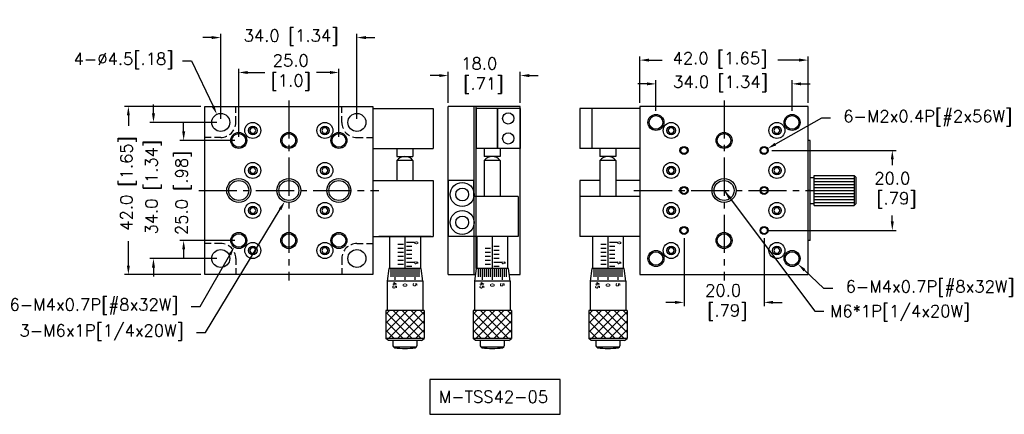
# Model space of a CAD drawing. Extents: x 63 to 309, y 149 to 247.
import ezdxf

# ---------------------------------------------------------------- set-up
doc = ezdxf.new("R2010")
doc.units = 0
doc.header["$LTSCALE"] = 0.5
doc.header["$MEASUREMENT"] = 0
doc.linetypes.add('CENTER2', pattern=[28.575, 19.05, -3.175, 3.175, -3.175])
doc.linetypes.add('DASHED2', pattern=[9.525, 6.35, -3.175])
doc.layers.get('0').update_dxf_attribs({"linetype": 'CONTINUOUS'})
doc.layers.get('Defpoints').update_dxf_attribs({"linetype": 'CONTINUOUS'})
doc.layers.add('圖框', color=7, linetype='CONTINUOUS')
doc.layers.add('外形輪廓', color=7, linetype='CONTINUOUS')
doc.styles.get("Standard").update_dxf_attribs({"font": 'romans.shx', "bigfont": 'stsl.shx'})
doc.styles.add('STSL', font='romans.shx', dxfattribs={"bigfont": 'stsl.shx'})
doc.dimstyles.new('11', dxfattribs={"dimscale": 1.5, "dimtxt": 2, "dimasz": 1.5, "dimexe": 0.625, "dimexo": 0.625, "dimgap": 1, "dimtad": 0, "dimtih": 1, "dimtoh": 1, "dimdec": 1, "dimzin": 1, "dimdsep": 46, "dimtxsty": 'STSL', "dimcen": 0, "dimadec": 1, "dimazin": 0, "dimtfac": 1, "dimtdec": 1, "dimtofl": 0, "dimtmove": 0, "dimatfit": 3, "dimfxl": 0, "dimtolj": 1, "dimtzin": 0, "dimarcsym": 0})

# ---------------------------------------------------------------- blocks, each defined once
blk = doc.blocks.new('*D5')
at = {"layer": 'Defpoints', "color": 0}
for p in [(222.3, 231.28), (222.3, 223.64), (256.3, 223.64)]:
    blk.add_point(p, dxfattribs=at)
at = {"layer": '外形輪廓', "color": 0, "lineweight": -2}
for p, q in [((220.05, 231.28), (217.8, 231.28)), ((222.3, 224.58), (222.3, 232.22)), ((256.3, 224.58), (256.3, 232.22)), ((258.55, 231.28), (260.8, 231.28))]:
    blk.add_line(p, q, dxfattribs=at)
at = {"layer": '外形輪廓', "color": 0}
for points in [[(220.05, 231.66), (220.05, 230.91), (222.3, 231.28)], [(258.55, 231.66), (258.55, 230.91), (256.3, 231.28)]]:
    blk.add_solid(points, dxfattribs=at)
at = {"layer": '外形輪廓', "color": 0, "insert": (238.41, 231.28), "char_height": 3, "attachment_point": 5, "style": 'STSL'}
blk.add_mtext('\\A1;34.0 [1.34]', dxfattribs=at)
blk = doc.blocks.new('*D6')
at = {"layer": 'Defpoints', "color": 0}
for p in [(218.3, 237.22), (218.3, 225.64), (260.3, 225.64)]:
    blk.add_point(p, dxfattribs=at)
at = {"layer": '外形輪廓', "color": 0, "lineweight": -2}
for p, q in [((218.3, 226.58), (218.3, 238.16)), ((220.55, 237.22), (223.86, 237.22)), ((258.05, 237.22), (252.71, 237.22)), ((260.3, 226.58), (260.3, 238.16))]:
    blk.add_line(p, q, dxfattribs=at)
at = {"layer": '外形輪廓', "color": 0}
for points in [[(220.55, 237.6), (220.55, 236.85), (218.3, 237.22)], [(258.05, 237.6), (258.05, 236.85), (260.3, 237.22)]]:
    blk.add_solid(points, dxfattribs=at)
at = {"layer": '外形輪廓', "color": 0, "insert": (238.29, 237.22), "char_height": 3, "attachment_point": 5, "style": 'STSL'}
blk.add_mtext('\\A1;42.0 [1.65]', dxfattribs=at)
blk = doc.blocks.new('*D7')
at = {"layer": 'Defpoints', "color": 0}
for p in [(170.42, 233.36), (170.42, 225.64), (188.42, 225.64)]:
    blk.add_point(p, dxfattribs=at)
at = {"layer": '外形輪廓', "color": 0, "lineweight": -2}
for p, q in [((170.42, 226.58), (170.42, 234.29)), ((188.42, 226.58), (188.42, 234.29)), ((168.17, 233.36), (165.92, 233.36)), ((190.67, 233.36), (192.92, 233.36))]:
    blk.add_line(p, q, dxfattribs=at)
at = {"layer": '外形輪廓', "color": 0}
for points in [[(168.17, 233.73), (168.17, 232.98), (170.42, 233.36)], [(190.67, 233.73), (190.67, 232.98), (188.42, 233.36)]]:
    blk.add_solid(points, dxfattribs=at)
at = {"layer": '外形輪廓', "color": 0, "insert": (178.17, 233.36), "char_height": 3, "attachment_point": 5, "style": 'STSL'}
blk.add_mtext('\\A1;18.0\\P [.71]', dxfattribs=at)
blk = doc.blocks.new('*D8')
at = {"layer": 'Defpoints', "color": 0}
for p in [(118.13, 234.13), (118.13, 217.14), (143.13, 217.14)]:
    blk.add_point(p, dxfattribs=at)
at = {"layer": '外形輪廓', "color": 0, "lineweight": -2}
for p, q in [((118.13, 218.08), (118.13, 235.07)), ((120.38, 234.13), (124.67, 234.13)), ((140.88, 234.13), (137.53, 234.13)), ((143.13, 218.08), (143.13, 235.07))]:
    blk.add_line(p, q, dxfattribs=at)
at = {"layer": '外形輪廓', "color": 0}
for points in [[(120.38, 234.5), (120.38, 233.75), (118.13, 234.13)], [(140.88, 234.5), (140.88, 233.75), (143.13, 234.13)]]:
    blk.add_solid(points, dxfattribs=at)
at = {"layer": '外形輪廓', "color": 0, "insert": (131.1, 234.13), "char_height": 3, "attachment_point": 5, "style": 'STSL'}
blk.add_mtext('\\A1;25.0\\P[1.0]', dxfattribs=at)
blk = doc.blocks.new('*D9')
at = {"layer": 'Defpoints', "color": 0}
for p in [(118.7, 193.49), (117.02, 190.54)]:
    blk.add_point(p, dxfattribs=at)
at = {"layer": '外形輪廓', "color": 0, "lineweight": -2}
for p, q in [((108.51, 175.62), (115.9, 188.58)), ((106.26, 175.62), (108.51, 175.62))]:
    blk.add_line(p, q, dxfattribs=at)
at = {"layer": '外形輪廓', "color": 0}
blk.add_solid([(115.58, 188.77), (116.23, 188.4), (117.02, 190.54)], dxfattribs=at)
at = {"layer": '外形輪廓', "color": 0, "insert": (81.97, 175.62), "char_height": 3, "attachment_point": 5, "style": 'STSL'}
blk.add_mtext('\\A1;6-M4x0.7P[#8x32W]', dxfattribs=at)
blk = doc.blocks.new('*D10')
at = {"layer": 'Defpoints', "color": 0}
for p in [(132.72, 207.03), (129.62, 201.89)]:
    blk.add_point(p, dxfattribs=at)
at = {"layer": '外形輪廓', "color": 0, "lineweight": -2}
for p, q in [((109.84, 169.13), (128.45, 199.97)), ((107.59, 169.13), (109.84, 169.13))]:
    blk.add_line(p, q, dxfattribs=at)
at = {"layer": '外形輪廓', "color": 0}
blk.add_solid([(128.13, 200.16), (128.77, 199.77), (129.62, 201.89)], dxfattribs=at)
at = {"layer": '外形輪廓', "color": 0, "insert": (83.88, 169.13), "char_height": 3, "attachment_point": 5, "style": 'STSL'}
blk.add_mtext('\\A1;3-M6x1P[1/4x20W]', dxfattribs=at)
blk = doc.blocks.new('*D12')
at = {"layer": 'Defpoints', "color": 0}
for p in [(112.67, 223.67), (114.59, 219.61)]:
    blk.add_point(p, dxfattribs=at)
at = {"layer": '外形輪廓', "color": 0, "lineweight": -2}
for p, q in [((104.09, 237.03), (106.34, 237.03)), ((106.34, 237.03), (111.7, 225.71))]:
    blk.add_line(p, q, dxfattribs=at)
at = {"layer": '外形輪廓', "color": 0}
blk.add_solid([(112.04, 225.87), (111.36, 225.55), (112.67, 223.67)], dxfattribs=at)
at = {"layer": '外形輪廓', "color": 0, "insert": (89.37, 237.03), "char_height": 3, "attachment_point": 5, "style": 'STSL'}
blk.add_mtext('\\A1;4-∅4.5[.18]', dxfattribs=at)
blk = doc.blocks.new('*D15')
at = {"layer": 'Defpoints', "color": 0}
for p in [(254.85, 189.02), (257.75, 186.26)]:
    blk.add_point(p, dxfattribs=at)
at = {"layer": '外形輪廓', "color": 0, "lineweight": -2}
for p, q in [((264.2, 180.14), (259.39, 184.71)), ((266.45, 180.14), (264.2, 180.14))]:
    blk.add_line(p, q, dxfattribs=at)
at = {"layer": '外形輪廓', "color": 0}
blk.add_solid([(259.64, 184.99), (259.13, 184.44), (257.75, 186.26)], dxfattribs=at)
at = {"layer": '外形輪廓', "color": 0, "insert": (290.74, 180.14), "char_height": 3, "attachment_point": 5, "style": 'STSL'}
blk.add_mtext('\\A1;6-M4x0.7P[#8x32W]', dxfattribs=at)
blk = doc.blocks.new('*D16')
at = {"layer": 'Defpoints', "color": 0}
for p in [(248.43, 214.15), (250.18, 215.13)]:
    blk.add_point(p, dxfattribs=at)
at = {"layer": '外形輪廓', "color": 0, "lineweight": -2}
for p, q in [((263.62, 222.7), (252.14, 216.24)), ((265.87, 222.7), (263.62, 222.7))]:
    blk.add_line(p, q, dxfattribs=at)
at = {"layer": '外形輪廓', "color": 0}
blk.add_solid([(251.95, 216.56), (252.32, 215.91), (250.18, 215.13)], dxfattribs=at)
at = {"layer": '外形輪廓', "color": 0, "insert": (290.15, 222.7), "char_height": 3, "attachment_point": 5, "style": 'STSL'}
blk.add_mtext('\\A1;6-M2x0.4P[#2x56W]', dxfattribs=at)
blk = doc.blocks.new('*D17')
at = {"layer": 'Defpoints', "color": 0}
for p in [(113.63, 242.85), (113.63, 221.64), (147.63, 221.64)]:
    blk.add_point(p, dxfattribs=at)
at = {"layer": '外形輪廓', "color": 0, "lineweight": -2}
for p, q in [((113.63, 222.58), (113.63, 243.79)), ((147.63, 222.58), (147.63, 243.79)), ((111.38, 242.85), (109.13, 242.85)), ((149.88, 242.85), (152.13, 242.85))]:
    blk.add_line(p, q, dxfattribs=at)
at = {"layer": '外形輪廓', "color": 0}
for points in [[(111.38, 243.23), (111.38, 242.48), (113.63, 242.85)], [(149.88, 243.23), (149.88, 242.48), (147.63, 242.85)]]:
    blk.add_solid(points, dxfattribs=at)
at = {"layer": '外形輪廓', "color": 0, "insert": (131.18, 242.85), "char_height": 3, "attachment_point": 5, "style": 'STSL'}
blk.add_mtext('\\A1;34.0 [1.34]', dxfattribs=at)
blk = doc.blocks.new('*D22')
at = {"layer": 'Defpoints', "color": 0}
for p in [(229.3, 193.64), (249.3, 193.64), (229.3, 176.67)]:
    blk.add_point(p, dxfattribs=at)
at = {"layer": '外形輪廓', "color": 0, "lineweight": -2}
for p, q in [((229.3, 192.7), (229.3, 175.74)), ((249.3, 192.7), (249.3, 175.74)), ((227.05, 176.67), (224.8, 176.67)), ((251.55, 176.67), (253.8, 176.67))]:
    blk.add_line(p, q, dxfattribs=at)
at = {"layer": '外形輪廓', "color": 0}
for points in [[(227.05, 177.05), (227.05, 176.3), (229.3, 176.67)], [(251.55, 177.05), (251.55, 176.3), (249.3, 176.67)]]:
    blk.add_solid(points, dxfattribs=at)
at = {"layer": '外形輪廓', "color": 0, "insert": (239.07, 176.67), "char_height": 3, "attachment_point": 5, "style": 'STSL'}
blk.add_mtext('\\A1;20.0\\P [.79]', dxfattribs=at)
blk = doc.blocks.new('*D23')
at = {"layer": 'Defpoints', "color": 0}
for p in [(250.3, 214.64), (249.3, 194.64), (281.31, 194.64)]:
    blk.add_point(p, dxfattribs=at)
at = {"layer": '外形輪廓', "color": 0, "lineweight": -2}
for p, q in [((251.24, 214.64), (282.25, 214.64)), ((281.31, 212.39), (281.31, 210.97)), ((281.31, 196.89), (281.31, 198.4)), ((250.24, 194.64), (282.25, 194.64))]:
    blk.add_line(p, q, dxfattribs=at)
at = {"layer": '外形輪廓', "color": 0}
for points in [[(280.94, 212.39), (281.69, 212.39), (281.31, 214.64)], [(280.94, 196.89), (281.69, 196.89), (281.31, 194.64)]]:
    blk.add_solid(points, dxfattribs=at)
at = {"layer": '外形輪廓', "color": 0, "insert": (281.31, 204.68), "char_height": 3, "attachment_point": 5, "style": 'STSL'}
blk.add_mtext('\\A1;20.0\\P [.79]', dxfattribs=at)
blk = doc.blocks.new('*D24')
at = {"layer": 'Defpoints', "color": 0}
for p in [(96.84, 221.64), (113.63, 221.64), (113.63, 187.64)]:
    blk.add_point(p, dxfattribs=at)
at = {"layer": '外形輪廓', "color": 0, "lineweight": -2}
for p, q in [((96.84, 223.89), (96.84, 226.14)), ((112.69, 221.64), (95.9, 221.64)), ((112.69, 187.64), (95.9, 187.64)), ((96.84, 185.39), (96.84, 183.14))]:
    blk.add_line(p, q, dxfattribs=at)
at = {"layer": '外形輪廓', "color": 0}
for points in [[(96.46, 223.89), (97.21, 223.89), (96.84, 221.64)], [(96.46, 185.39), (97.21, 185.39), (96.84, 187.64)]]:
    blk.add_solid(points, dxfattribs=at)
at = {"layer": '外形輪廓', "color": 0, "insert": (96.84, 205.47), "char_height": 3, "attachment_point": 5, "rotation": 90, "style": 'STSL'}
blk.add_mtext('\\A1;34.0 [1.34]', dxfattribs=at)
blk = doc.blocks.new('*D25')
at = {"layer": 'Defpoints', "color": 0}
for p in [(104.37, 217.14), (118.13, 217.14), (118.13, 192.14)]:
    blk.add_point(p, dxfattribs=at)
at = {"layer": '外形輪廓', "color": 0, "lineweight": -2}
for p, q in [((104.37, 219.39), (104.37, 221.64)), ((117.19, 217.14), (103.43, 217.14)), ((117.19, 192.14), (103.43, 192.14)), ((104.37, 189.89), (104.37, 187.64))]:
    blk.add_line(p, q, dxfattribs=at)
at = {"layer": '外形輪廓', "color": 0}
for points in [[(104, 219.39), (104.75, 219.39), (104.37, 217.14)], [(104, 189.89), (104.75, 189.89), (104.37, 192.14)]]:
    blk.add_solid(points, dxfattribs=at)
at = {"layer": '外形輪廓', "color": 0, "insert": (104.37, 204.04), "char_height": 3, "attachment_point": 5, "rotation": 90, "style": 'STSL'}
blk.add_mtext('\\A1;25.0 [.98]', dxfattribs=at)
blk = doc.blocks.new('*D27')
at = {"layer": 'Defpoints', "color": 0}
for p in [(109.63, 225.64), (90.57, 183.64), (109.63, 183.64)]:
    blk.add_point(p, dxfattribs=at)
at = {"layer": '外形輪廓', "color": 0, "lineweight": -2}
for p, q in [((108.69, 225.64), (89.63, 225.64)), ((90.57, 223.39), (90.57, 220.83)), ((90.57, 185.89), (90.57, 191.97)), ((108.69, 183.64), (89.63, 183.64))]:
    blk.add_line(p, q, dxfattribs=at)
at = {"layer": '外形輪廓', "color": 0}
for points in [[(90.19, 223.39), (90.94, 223.39), (90.57, 225.64)], [(90.19, 185.89), (90.94, 185.89), (90.57, 183.64)]]:
    blk.add_solid(points, dxfattribs=at)
at = {"layer": '外形輪廓', "color": 0, "insert": (90.57, 206.4), "char_height": 3, "attachment_point": 5, "rotation": 90, "style": 'STSL'}
blk.add_mtext('\\A1;42.0 [1.65]', dxfattribs=at)

msp = doc.modelspace()

# ---------------------------------------------------------------- hatches: boundary and pattern name
at = {"layer": '外形輪廓'}
h = msp.add_hatch(dxfattribs=at)
h.set_pattern_fill('ANSI37', color=256, scale=0.5, angle=-90, style=0)
h.set_pattern_definition([(315, (23.7615, 455.7199), (1.122532, 1.122532), []), (45, (23.7615, 455.7199), (-1.122532, 1.122532), [])])
h.paths.add_polyline_path([(164.43, 167.64), (164.43, 174.64), (154.83, 174.64), (154.83, 167.64)])
h = msp.add_hatch(dxfattribs=at)
h.set_pattern_fill('ANSI37', color=256, scale=0.5, angle=-90, style=0)
h.set_pattern_definition([(315, (45.5545, 455.7199), (1.122532, 1.122532), []), (45, (45.5545, 455.7199), (-1.122532, 1.122532), [])])
h.paths.add_polyline_path([(186.22, 167.64), (186.22, 174.64), (176.62, 174.64), (176.62, 167.64)])
h = msp.add_hatch(dxfattribs=at)
h.set_pattern_fill('ANSI37', color=256, scale=0.5, angle=-90, style=0)
h.set_pattern_definition([(315, (74.435, 455.7199), (1.122532, 1.122532), []), (45, (74.435, 455.7199), (-1.122532, 1.122532), [])])
h.paths.add_polyline_path([(215.1, 167.64), (215.1, 174.64), (205.5, 174.64), (205.5, 167.64)])

# ---------------------------------------------------------------- linework, layer by layer
for p, q in [((155.78, 193.14), (163.48, 193.14)), ((163.48, 193.14), (155.78, 193.14)), ((214.15, 193.14), (206.45, 193.14)), ((184.22, 165.44), (178.63, 165.44))]:
    msp.add_line(p, q)
for centre, radius, start, end in [((178.92, 165.84), 0.5, 180, 258.9091), ((181.42, 181.05), 15.91, 260.6096, 279.3904), ((183.92, 165.84), 0.5, 281.0909, 0)]:
    msp.add_arc(centre, radius, start, end)
at = {"layer": '圖框'}
for p, q in [((177.42, 225.14), (177.42, 215.14)), ((188.42, 225.14), (177.42, 225.14)), ((182.72, 225.14), (182.72, 215.14)), ((188.42, 225.14), (188.42, 215.14)), ((188.42, 215.14), (177.42, 215.14))]:
    msp.add_line(p, q, dxfattribs=at)
for centre in [(185.42, 222.64), (185.42, 217.64)]:
    msp.add_circle(centre, 1.4, dxfattribs=at)
at = {"layer": '外形輪廓', "color": 3, "linetype": 'CENTER2'}
for p, q in [((130.63, 227.14), (130.63, 182.14)), ((239.3, 227.14), (239.3, 182.14)), ((108.13, 204.64), (153.13, 204.64)), ((216.8, 204.64), (261.8, 204.64))]:
    msp.add_line(p, q, dxfattribs=at)
at = {"layer": '外形輪廓'}
for p, q in [((109.63, 225.64), (151.63, 225.64)), ((109.63, 183.64), (109.63, 225.64)), ((147.63, 225.39), (147.63, 225.64)), ((151.63, 225.64), (151.63, 183.64)), ((151.63, 225.14), (166.63, 225.14)), ((166.63, 225.14), (166.63, 215.14)), ((170.42, 183.64), (170.42, 225.64)), ((188.42, 225.64), (170.42, 225.64)), ((176.92, 183.64), (176.92, 225.64)), ((177.42, 185.14), (177.42, 225.64)), ((177.42, 185.14), (177.42, 225.64)), ((182.72, 215.14), (182.72, 225.14)), ((188.42, 183.64), (188.42, 225.64)), ((203.3, 225.14), (203.3, 215.14)), ((218.3, 225.14), (203.3, 225.14)), ((206.3, 225.14), (206.3, 215.14)), ((260.3, 225.64), (218.3, 225.64)), ((260.3, 225.64), (218.3, 225.64)), ((218.3, 225.64), (218.3, 183.64)), ((218.3, 225.64), (218.3, 183.64)), ((260.3, 183.64), (260.3, 225.64)), ((260.3, 183.64), (260.3, 225.64)), ((260.8, 217.14), (260.3, 217.14)), ((260.8, 192.14), (260.8, 217.14)), ((151.63, 215.14), (166.63, 215.14)), ((157.63, 215.14), (157.63, 213.14)), ((161.63, 215.14), (161.63, 213.14)), ((179.42, 215.14), (179.42, 213.14)), ((183.42, 215.14), (183.42, 213.14)), ((218.3, 215.14), (203.3, 215.14)), ((208.3, 215.14), (208.3, 213.14)), ((212.3, 215.14), (212.3, 213.14)), ((157.63, 213.14), (161.63, 213.14)), ((161.63, 212.14), (157.63, 212.14)), ((157.63, 212.14), (157.63, 207.14)), ((161.63, 212.14), (161.63, 207.14)), ((183.42, 213.14), (179.42, 213.14)), ((183.42, 212.14), (179.42, 212.14)), ((179.42, 212.14), (179.42, 203.14)), ((183.42, 212.14), (183.42, 203.14)), ((212.3, 213.14), (208.3, 213.14)), ((212.3, 212.14), (208.3, 212.14)), ((208.3, 212.14), (208.3, 203.14)), ((212.3, 212.14), (212.3, 203.14)), ((151.63, 207.14), (157.63, 207.14)), ((157.63, 207.14), (166.63, 207.14)), ((166.63, 207.14), (166.63, 193.14)), ((170.42, 207.14), (170.42, 193.14)), ((176.72, 207.14), (170.42, 207.14)), ((176.72, 207.14), (176.72, 203.14)), ((203.3, 207.14), (203.3, 193.14)), ((208.3, 207.14), (203.3, 207.14)), ((218.3, 207.14), (212.3, 207.14)), ((260.8, 207.89), (261.8, 207.89)), ((261.8, 208.39), (271.8, 208.39)), ((261.8, 200.89), (261.8, 208.39)), ((261.8, 207.64), (271.8, 207.64)), ((261.8, 206.89), (271.8, 206.89)), ((271.8, 208.39), (271.8, 200.89)), ((271.8, 208.39), (272.3, 207.89)), ((272.3, 201.39), (272.3, 207.89)), ((260.8, 204.64), (260.3, 204.64)), ((261.8, 206.14), (271.8, 206.14)), ((261.8, 205.39), (271.8, 205.39)), ((261.8, 204.64), (271.8, 204.64)), ((187.92, 203.14), (176.72, 203.14)), ((187.92, 203.14), (177.42, 203.14)), ((187.92, 203.14), (187.92, 193.14)), ((208.3, 203.14), (203.3, 203.14)), ((218.3, 203.14), (208.3, 203.14)), ((261.8, 203.89), (271.8, 203.89)), ((261.8, 203.14), (271.8, 203.14)), ((261.8, 202.39), (271.8, 202.39)), ((261.8, 201.64), (271.8, 201.64)), ((260.8, 201.39), (261.8, 201.39)), ((261.8, 200.89), (271.8, 200.89)), ((272.3, 201.39), (271.8, 200.89)), ((151.63, 193.14), (166.63, 193.14)), ((155.78, 193.14), (155.78, 185.14)), ((159.63, 193.14), (159.63, 185.14)), ((163.48, 193.14), (163.48, 185.14)), ((187.92, 193.14), (170.42, 193.14)), ((187.92, 193.14), (177.42, 193.14)), ((177.57, 193.14), (177.57, 185.14)), ((181.42, 193.14), (181.42, 185.14)), ((185.27, 193.14), (185.27, 185.14)), ((218.3, 193.14), (203.3, 193.14)), ((206.45, 193.14), (206.45, 185.14)), ((210.3, 193.14), (210.3, 185.14)), ((214.15, 193.14), (214.15, 185.14)), ((260.8, 192.14), (260.3, 192.14)), ((159.23, 191.14), (157.88, 191.14)), ((159.23, 190.14), (157.88, 190.14)), ((161.93, 191.64), (160.03, 191.64)), ((161.38, 190.64), (160.03, 190.64)), ((161.38, 189.64), (160.03, 189.64)), ((181.02, 190.14), (179.67, 190.14)), ((183.17, 190.64), (181.82, 190.64)), ((183.17, 189.64), (181.82, 189.64)), ((209.9, 191.14), (208.55, 191.14)), ((209.9, 190.14), (208.55, 190.14)), ((212.6, 191.64), (210.7, 191.64)), ((212.05, 190.64), (210.7, 190.64)), ((212.05, 189.64), (210.7, 189.64)), ((159.23, 189.14), (157.88, 189.14)), ((159.23, 188.14), (157.88, 188.14)), ((159.23, 187.14), (157.88, 187.14)), ((161.38, 188.64), (160.03, 188.64)), ((161.38, 187.64), (160.03, 187.64)), ((181.02, 189.14), (179.67, 189.14)), ((181.02, 188.14), (179.67, 188.14)), ((181.02, 187.14), (179.67, 187.14)), ((183.17, 188.64), (181.82, 188.64)), ((183.17, 187.64), (181.82, 187.64)), ((209.9, 189.14), (208.55, 189.14)), ((209.9, 188.14), (208.55, 188.14)), ((209.9, 187.14), (208.55, 187.14)), ((212.05, 188.64), (210.7, 188.64)), ((212.05, 187.64), (210.7, 187.64)), ((155.58, 185.14), (155.18, 181.94)), ((163.68, 185.14), (155.58, 185.14)), ((163.48, 185.14), (155.78, 185.14)), ((159.63, 185.14), (156.13, 185.14)), ((159.63, 185.14), (156.13, 185.14)), ((156.13, 185.14), (156.13, 183.07)), ((156.63, 185.14), (156.63, 183.07)), ((157.13, 185.14), (157.13, 182.29)), ((157.63, 185.14), (157.63, 183.07)), ((159.23, 186.14), (157.88, 186.14)), ((159.23, 185.14), (157.88, 185.14)), ((159.23, 185.14), (157.88, 185.14)), ((158.13, 185.14), (158.13, 183.07)), ((158.63, 185.14), (158.63, 183.07)), ((159.13, 185.14), (159.13, 183.07)), ((159.63, 185.14), (159.63, 182.29)), ((161.93, 186.64), (160.03, 186.64)), ((161.38, 185.64), (160.03, 185.64)), ((160.13, 185.14), (160.13, 183.07)), ((160.63, 185.14), (160.63, 183.07)), ((161.13, 185.14), (161.13, 183.07)), ((161.63, 185.14), (161.63, 183.07)), ((162.13, 185.14), (162.13, 182.29)), ((162.63, 185.14), (162.63, 183.07)), ((163.13, 185.14), (163.13, 183.07)), ((164.08, 181.94), (163.68, 185.14)), ((177.37, 185.14), (176.97, 181.94)), ((185.47, 185.14), (177.37, 185.14)), ((185.27, 185.14), (177.57, 185.14)), ((181.42, 185.14), (177.92, 185.14)), ((181.42, 185.14), (177.92, 185.14)), ((177.92, 185.14), (177.92, 183.07)), ((178.42, 185.14), (178.42, 183.07)), ((178.92, 185.14), (178.92, 182.29)), ((179.42, 185.14), (179.42, 183.07)), ((181.02, 186.14), (179.67, 186.14)), ((181.02, 185.14), (179.67, 185.14)), ((181.02, 185.14), (179.67, 185.14)), ((179.92, 185.14), (179.92, 183.07)), ((180.42, 185.14), (180.42, 183.07)), ((180.92, 185.14), (180.92, 183.07)), ((181.42, 185.14), (181.42, 182.29)), ((183.72, 186.64), (181.82, 186.64)), ((183.17, 185.64), (181.82, 185.64)), ((181.92, 185.14), (181.92, 183.07)), ((182.42, 185.14), (182.42, 183.07)), ((182.92, 185.14), (182.92, 183.07)), ((183.42, 185.14), (183.42, 183.07)), ((183.92, 185.14), (183.92, 182.29)), ((184.42, 185.14), (184.42, 183.07)), ((184.92, 185.14), (184.92, 183.07)), ((185.87, 181.94), (185.47, 185.14)), ((206.25, 185.14), (205.85, 181.94)), ((214.35, 185.14), (206.25, 185.14)), ((214.15, 185.14), (206.45, 185.14)), ((210.3, 185.14), (206.8, 185.14)), ((210.3, 185.14), (206.8, 185.14)), ((206.8, 185.14), (206.8, 183.07)), ((207.3, 185.14), (207.3, 183.07)), ((207.8, 185.14), (207.8, 182.29)), ((208.3, 185.14), (208.3, 183.07)), ((209.9, 186.14), (208.55, 186.14)), ((209.9, 185.14), (208.55, 185.14)), ((209.9, 185.14), (208.55, 185.14)), ((208.8, 185.14), (208.8, 183.07)), ((209.3, 185.14), (209.3, 183.07)), ((209.8, 185.14), (209.8, 183.07)), ((210.3, 185.14), (210.3, 182.29)), ((212.6, 186.64), (210.7, 186.64)), ((212.05, 185.64), (210.7, 185.64)), ((210.8, 185.14), (210.8, 183.07)), ((211.3, 185.14), (211.3, 183.07)), ((211.8, 185.14), (211.8, 183.07)), ((212.3, 185.14), (212.3, 183.07)), ((212.8, 185.14), (212.8, 182.29)), ((213.3, 185.14), (213.3, 183.07)), ((213.8, 185.14), (213.8, 183.07)), ((214.75, 181.94), (214.35, 185.14)), ((151.63, 183.64), (109.63, 183.64)), ((142.13, 183.64), (119.13, 183.64)), ((155.18, 181.94), (155.18, 174.64)), ((155.18, 181.94), (155.38, 181.94)), ((164.08, 181.94), (155.38, 181.94)), ((164.08, 181.94), (164.08, 174.64)), ((170.42, 183.64), (177.19, 183.64)), ((171.42, 183.64), (176.42, 183.64)), ((176.97, 181.94), (176.97, 174.64)), ((176.97, 181.94), (177.17, 181.94)), ((185.87, 181.94), (177.17, 181.94)), ((185.66, 183.64), (188.42, 183.64)), ((185.87, 181.94), (185.87, 174.64)), ((205.85, 181.94), (205.85, 174.64)), ((205.85, 181.94), (206.05, 181.94)), ((214.75, 181.94), (206.05, 181.94)), ((214.75, 181.94), (214.75, 174.64)), ((218.3, 183.64), (260.3, 183.64)), ((218.3, 183.64), (260.3, 183.64)), ((227.8, 183.64), (250.8, 183.64)), ((228.3, 183.64), (250.3, 183.64)), ((154.83, 174.64), (154.83, 167.64)), ((164.43, 174.64), (154.83, 174.64)), ((164.43, 174.64), (164.43, 167.64)), ((176.62, 174.64), (176.62, 167.64)), ((186.22, 174.64), (176.62, 174.64)), ((186.22, 174.64), (186.22, 167.64)), ((205.5, 174.64), (205.5, 167.64)), ((215.1, 174.64), (205.5, 174.64)), ((215.1, 174.64), (215.1, 167.64)), ((155.48, 167.14), (154.83, 167.64)), ((164.43, 167.64), (154.83, 167.64)), ((163.78, 167.14), (164.43, 167.64)), ((177.27, 167.14), (176.62, 167.64)), ((186.22, 167.64), (176.62, 167.64)), ((185.57, 167.14), (186.22, 167.64)), ((206.15, 167.14), (205.5, 167.64)), ((215.1, 167.64), (205.5, 167.64)), ((214.45, 167.14), (215.1, 167.64)), ((163.78, 167.14), (155.48, 167.14)), ((156.63, 167.14), (156.63, 165.84)), ((162.43, 165.44), (156.84, 165.44)), ((162.63, 167.14), (162.63, 165.84)), ((185.57, 167.14), (177.27, 167.14)), ((178.42, 167.14), (178.42, 165.84)), ((184.42, 167.14), (184.42, 165.84)), ((214.45, 167.14), (206.15, 167.14)), ((207.3, 167.14), (207.3, 165.84)), ((213.1, 165.44), (207.51, 165.44)), ((213.3, 167.14), (213.3, 165.84))]:
    msp.add_line(p, q, dxfattribs=at)
at = {"layer": '外形輪廓', "linetype": 'DASHED2', "ltscale": 0.5}
for p, q in [((117.38, 221.64), (117.38, 225.64)), ((143.88, 221.64), (143.88, 225.64)), ((113.63, 217.89), (109.63, 217.89)), ((147.63, 217.89), (151.63, 217.89)), ((113.63, 191.39), (109.63, 191.39)), ((147.63, 191.39), (151.63, 191.39)), ((117.38, 187.64), (117.38, 183.64)), ((143.88, 187.64), (143.88, 183.64))]:
    msp.add_line(p, q, dxfattribs=at)
at = {"layer": '外形輪廓', "color": 0}
for p, q in [((188.42, 225.14), (177.42, 225.14)), ((188.42, 215.14), (177.42, 215.14)), ((166.13, 193.14), (153.13, 193.14))]:
    msp.add_line(p, q, dxfattribs=at)
for points in [[(121.23, 220.33), (120.83, 219.64), (121.23, 218.95), (122.03, 218.95), (122.43, 219.64), (122.03, 220.33)], [(139.23, 220.33), (138.83, 219.64), (139.23, 218.95), (140.03, 218.95), (140.43, 219.64), (140.03, 220.33)], [(225.7, 220.33), (225.3, 219.64), (225.7, 218.95), (226.5, 218.95), (226.9, 219.64), (226.5, 220.33)], [(252.1, 220.33), (251.7, 219.64), (252.1, 218.95), (252.9, 218.95), (253.3, 219.64), (252.9, 220.33)], [(121.23, 210.33), (120.83, 209.64), (121.23, 208.95), (122.03, 208.95), (122.43, 209.64), (122.03, 210.33)], [(139.23, 210.33), (138.83, 209.64), (139.23, 208.95), (140.03, 208.95), (140.43, 209.64), (140.03, 210.33)], [(225.7, 210.33), (225.3, 209.64), (225.7, 208.95), (226.5, 208.95), (226.9, 209.64), (226.5, 210.33)], [(252.1, 210.33), (251.7, 209.64), (252.1, 208.95), (252.9, 208.95), (253.3, 209.64), (252.9, 210.33)], [(121.23, 200.33), (120.83, 199.64), (121.23, 198.95), (122.03, 198.95), (122.43, 199.64), (122.03, 200.33)], [(139.23, 200.33), (138.83, 199.64), (139.23, 198.95), (140.03, 198.95), (140.43, 199.64), (140.03, 200.33)], [(225.7, 200.33), (225.3, 199.64), (225.7, 198.95), (226.5, 198.95), (226.9, 199.64), (226.5, 200.33)], [(252.1, 200.33), (251.7, 199.64), (252.1, 198.95), (252.9, 198.95), (253.3, 199.64), (252.9, 200.33)], [(121.23, 190.33), (120.83, 189.64), (121.23, 188.95), (122.03, 188.95), (122.43, 189.64), (122.03, 190.33)], [(139.23, 190.33), (138.83, 189.64), (139.23, 188.95), (140.03, 188.95), (140.43, 189.64), (140.03, 190.33)], [(225.7, 190.33), (225.3, 189.64), (225.7, 188.95), (226.5, 188.95), (226.9, 189.64), (226.5, 190.33)], [(252.1, 190.33), (251.7, 189.64), (252.1, 188.95), (252.9, 188.95), (253.3, 189.64), (252.9, 190.33)], [(165.86, 148.7), (198.37, 148.7), (198.37, 157.39), (165.86, 157.39)]]:
    msp.add_lwpolyline(points, close=True, dxfattribs=at)
at = {"layer": '外形輪廓'}
for centre, radius in [((113.63, 221.64), 2.25), ((147.63, 221.64), 2.25), ((121.63, 219.64), 2), ((139.63, 219.64), 2), ((222.3, 221.64), 2), ((222.3, 221.64), 2), ((222.3, 221.64), 1.7), ((222.3, 221.64), 1.7), ((226.1, 219.64), 2), ((252.5, 219.64), 2), ((256.3, 221.64), 2), ((256.3, 221.64), 2), ((256.3, 221.64), 1.7), ((256.3, 221.64), 1.7), ((118.13, 217.14), 2), ((118.13, 217.14), 1.7), ((121.63, 219.64), 1.1), ((130.63, 217.14), 2), ((130.63, 217.14), 1.7), ((139.63, 219.64), 1.1), ((143.13, 217.14), 2), ((143.13, 217.14), 1.7), ((226.1, 219.64), 1.1), ((239.3, 217.14), 2), ((239.3, 217.14), 2), ((239.3, 217.14), 1.7), ((239.3, 217.14), 1.7), ((252.5, 219.64), 1.1), ((229.3, 214.64), 1), ((229.3, 214.64), 1), ((229.3, 214.64), 0.8), ((229.3, 214.64), 0.8), ((249.3, 214.64), 1), ((249.3, 214.64), 1), ((249.3, 214.64), 0.8), ((249.3, 214.64), 0.8), ((121.63, 209.64), 2), ((139.63, 209.64), 2), ((226.1, 209.64), 2), ((252.5, 209.64), 2), ((121.63, 209.64), 1.1), ((139.63, 209.64), 1.1), ((226.1, 209.64), 1.1), ((252.5, 209.64), 1.1), ((118.13, 204.64), 3), ((118.13, 204.64), 2.5), ((130.63, 204.64), 3), ((130.63, 204.64), 2.5), ((143.13, 204.64), 3), ((143.13, 204.64), 2.5), ((173.92, 203.64), 3), ((239.3, 204.64), 3), ((239.3, 204.64), 3), ((239.3, 204.64), 2.5), ((239.3, 204.64), 2.5), ((173.92, 203.64), 1.6), ((229.3, 204.64), 1), ((229.3, 204.64), 1), ((229.3, 204.64), 0.8), ((229.3, 204.64), 0.8), ((249.3, 204.64), 1), ((249.3, 204.64), 1), ((249.3, 204.64), 0.8), ((249.3, 204.64), 0.8), ((121.63, 199.64), 2), ((139.63, 199.64), 2), ((226.1, 199.64), 2), ((252.5, 199.64), 2), ((121.63, 199.64), 1.1), ((139.63, 199.64), 1.1), ((173.92, 196.64), 3), ((226.1, 199.64), 1.1), ((252.5, 199.64), 1.1), ((173.92, 196.64), 1.6), ((229.3, 194.64), 1), ((229.3, 194.64), 1), ((229.3, 194.64), 0.8), ((229.3, 194.64), 0.8), ((249.3, 194.64), 1), ((249.3, 194.64), 1), ((249.3, 194.64), 0.8), ((249.3, 194.64), 0.8), ((118.13, 192.14), 2), ((118.13, 192.14), 1.7), ((130.63, 192.14), 2), ((130.63, 192.14), 1.7), ((143.13, 192.14), 2), ((143.13, 192.14), 1.7), ((239.3, 192.14), 2), ((239.3, 192.14), 2), ((239.3, 192.14), 1.7), ((239.3, 192.14), 1.7), ((113.63, 187.64), 2.25), ((121.63, 189.64), 2), ((121.63, 189.64), 1.1), ((139.63, 189.64), 2), ((139.63, 189.64), 1.1), ((147.63, 187.64), 2.25), ((222.3, 187.64), 2), ((222.3, 187.64), 2), ((222.3, 187.64), 1.7), ((222.3, 187.64), 1.7), ((226.1, 189.64), 2), ((226.1, 189.64), 1.1), ((252.5, 189.64), 2), ((252.5, 189.64), 1.1), ((256.3, 187.64), 2), ((256.3, 187.64), 2), ((256.3, 187.64), 1.7), ((256.3, 187.64), 1.7)]:
    msp.add_circle(centre, radius, dxfattribs=at)
at = {"layer": '外形輪廓', "linetype": 'DASHED2', "ltscale": 0.5}
for centre, start, end in [((113.63, 221.64), 270, 0), ((147.63, 221.64), 180, 270), ((113.63, 187.64), 0, 90), ((147.63, 187.64), 90, 180)]:
    msp.add_arc(centre, 3.75, start, end, dxfattribs=at)
at = {"layer": '外形輪廓', "color": 0}
for centre in [(159.63, 210.64), (181.42, 210.64), (210.3, 210.64)]:
    msp.add_arc(centre, 2.5, 36.8699, 143.1301, dxfattribs=at)
at = {"layer": '外形輪廓'}
for centre, radius, start, end in [((157.13, 165.84), 0.5, 180, 258.9091), ((159.63, 181.05), 15.91, 260.6096, 279.3904), ((162.13, 165.84), 0.5, 281.0909, 0), ((207.8, 165.84), 0.5, 180, 258.9091), ((210.3, 181.05), 15.91, 260.6096, 279.3904), ((212.8, 165.84), 0.5, 281.0909, 0)]:
    msp.add_arc(centre, radius, start, end, dxfattribs=at)

# ---------------------------------------------------------------- texts
at = {"layer": '外形輪廓', "attachment_point": 1, "rotation": 270}
for s, insert, char_height, width in [('0', (162.87, 191.9), 0.8, 1.4972), ('0', (213.55, 191.9), 0.8, 1.4972), ('5', (162.87, 186.91), 0.8, 1.4972), ('5', (184.67, 186.91), 0.8, 1.4972), ('5', (213.55, 186.91), 0.8, 1.4972), ('45', (157.52, 181.75), 0.96, 1.7967), ('0', (160.13, 181.42), 0.96, 1.7967), ('5', (162.63, 181.5), 0.96, 1.7967), ('45', (179.31, 181.75), 0.96, 1.7967), ('0', (181.92, 181.42), 0.96, 1.7967), ('5', (184.42, 181.5), 0.96, 1.7967), ('45', (208.19, 181.75), 0.96, 1.7967), ('0', (210.8, 181.42), 0.96, 1.7967), ('5', (213.3, 181.5), 0.96, 1.7967)]:
    msp.add_mtext(s, dxfattribs=dict(at, insert=insert, char_height=char_height, width=width))
at = {"layer": '外形輪廓', "color": 0, "insert": (265.75, 176), "char_height": 3, "attachment_point": 1, "style": 'STSL'}
msp.add_mtext('\\A1;M6*1P[1/4x20W]', dxfattribs=at)
at = {"layer": '外形輪廓', "color": 0, "insert": (168.11, 154.59), "char_height": 3, "width": 40.71, "attachment_point": 1, "style": 'STSL'}
msp.add_mtext('M-TSS42-05 ', dxfattribs=at)

# ---------------------------------------------------------------- dimensions: what is measured, and where the dimension line sits
at = {"layer": '外形輪廓', "color": 0}
for base, p1, p2, picture, middle in [((113.63, 242.85), (147.63, 221.64), (113.63, 221.64), '*D17', (131.18, 242.85)), ((218.3, 237.22), (260.3, 225.64), (218.3, 225.64), '*D6', (238.29, 237.22)), ((222.3, 231.28), (256.3, 223.64), (222.3, 223.64), '*D5', (238.41, 231.28))]:
    dim = msp.add_linear_dim(base=base, p1=p1, p2=p2, dimstyle='11', dxfattribs=at)
    dim.commit()
    dim.dimension.update_dxf_attribs({"geometry": picture, "text_midpoint": middle, "dimtype": 160})
for p1, p2, text, picture, middle in [((114.59, 219.61), (112.67, 223.67), '4-<>[.18]', '*D12', (89.37, 237.03)), ((248.43, 214.15), (250.18, 215.13), '6-M2x0.4P[#2x56W]', '*D16', (290.15, 222.7)), ((132.72, 207.03), (129.62, 201.89), '3-M6x1P[1/4x20W]', '*D10', (83.88, 169.13)), ((118.7, 193.49), (117.02, 190.54), '6-M4x0.7P[#8x32W]', '*D9', (81.97, 175.62)), ((254.85, 189.02), (257.75, 186.26), '6-M4x0.7P[#8x32W]', '*D15', (290.74, 180.14))]:
    dim = msp.add_diameter_dim_2p(p1=p1, p2=p2, text=text, dimstyle='11', dxfattribs=at)
    dim.commit()
    dim.dimension.update_dxf_attribs({"geometry": picture, "text_midpoint": middle, "dimtype": 163})
for base, p1, p2, text, picture, middle in [((118.13, 234.13), (143.13, 217.14), (118.13, 217.14), '<>\\P[1.0]', '*D8', (131.1, 234.13)), ((170.42, 233.36), (188.42, 225.64), (170.42, 225.64), '<>\\P[]', '*D7', (178.17, 233.36)), ((229.3, 176.67), (249.3, 193.64), (229.3, 193.64), '<>\\P[]', '*D22', (239.07, 176.67))]:
    dim = msp.add_linear_dim(base=base, p1=p1, p2=p2, text=text, dimstyle='11', dxfattribs=at)
    dim.commit()
    dim.dimension.update_dxf_attribs({"geometry": picture, "text_midpoint": middle, "dimtype": 160})
for base, p1, p2, picture, middle in [((90.57, 183.64), (109.63, 225.64), (109.63, 183.64), '*D27', (90.57, 206.4)), ((96.84, 221.64), (113.63, 187.64), (113.63, 221.64), '*D24', (96.84, 205.47)), ((104.37, 217.14), (118.13, 192.14), (118.13, 217.14), '*D25', (104.37, 204.04))]:
    dim = msp.add_linear_dim(base=base, p1=p1, p2=p2, angle=90, dimstyle='11', override={"dimtih": 0, "dimfxl": 0.5}, dxfattribs=at)
    dim.commit()
    dim.dimension.update_dxf_attribs({"geometry": picture, "text_midpoint": middle, "dimtype": 160})
dim = msp.add_linear_dim(base=(281.31, 194.64), p1=(250.3, 214.64), p2=(249.3, 194.64), angle=270, text='<>\\P[]', dimstyle='11', dxfattribs=at)
dim.commit()
dim.dimension.update_dxf_attribs({"geometry": '*D23', "text_midpoint": (281.31, 204.68), "dimtype": 160})

# ---------------------------------------------------------------- leaders
at = {"layer": '外形輪廓', "color": 0, "annotation_type": 0, "has_hookline": 1, "hookline_direction": 0, "text_width": 37.57}
msp.add_leader([(239.3, 204.64), (262, 174.5), (264.25, 174.5)], dimstyle='11', override={"dimgap": 1, "dimtad": 0}, dxfattribs=at)

doc.saveas('drawing.dxf')
